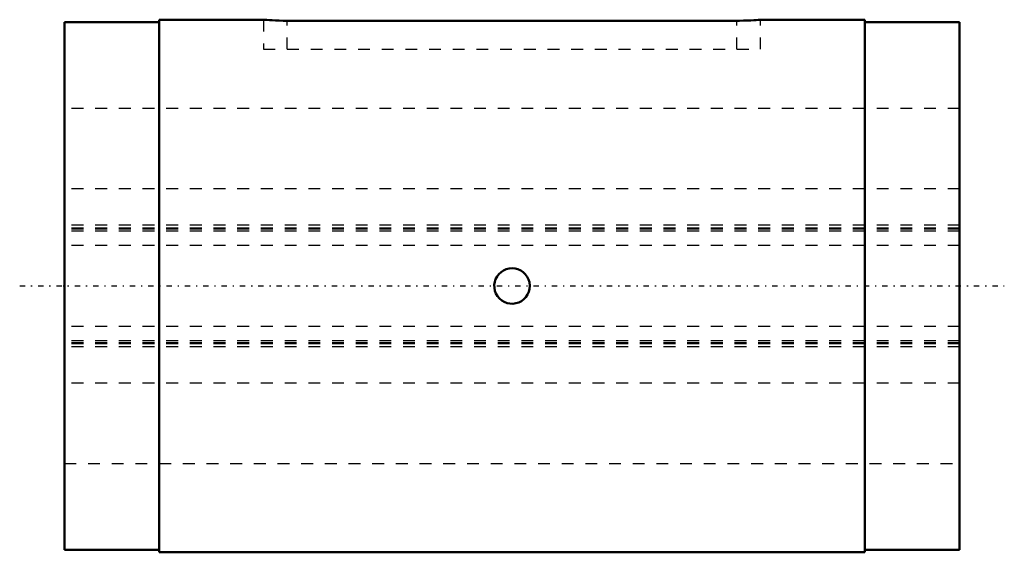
# Model space of a CAD drawing. Header units: millimetres. Extents: x -3.8 to 79.4, y -22.5 to 22.5.
import ezdxf

# ---------------------------------------------------------------- set-up
doc = ezdxf.new("R2010")
doc.units = ezdxf.units.MM
doc.linetypes.add('Center', pattern=[1.5, 0.45, -0.5, 0.05, -0.5])
doc.linetypes.add('Dashed', pattern=[2, 1, -1])
for name, color, linetype, lineweight in [('2d ConnectionPoints', 7, 'Continuous', 50), ('AM_0', 7, 'Continuous', 50), ('AM_7', 7, 'Center', 25), ('AM_9', 6, 'Dashed', 25)]:
    doc.layers.add(name, color=color, linetype=linetype, lineweight=lineweight)

# ---------------------------------------------------------------- blocks, each defined once
blk = doc.blocks.new('1_1LT30X_Cylindar_0_in_LT30X_75_6L_00__0')
at = {"layer": 'AM_0'}
for p, q in [((16.806, 22.5), (8, 22.5)), ((8, 22.5), (8, -22.5)), ((67.6, 22.5), (58.794, 22.5)), ((67.6, 22.5), (67.6, -22.5)), ((8, 22.3), (0, 22.3)), ((0, 22.3), (0, -22.3)), ((56.8, 22.411), (18.8, 22.411)), ((75.6, 22.3), (67.6, 22.3)), ((75.6, 22.3), (75.6, -22.3)), ((0, -22.3), (8, -22.3)), ((67.6, -22.3), (75.6, -22.3)), ((8, -22.5), (67.6, -22.5))]:
    blk.add_line(p, q, dxfattribs=at)
for points in [[(18.8, 22.411), (18.47, 22.413), (18.139, 22.421), (17.837, 22.432), (17.553, 22.446), (17.312, 22.46), (17.106, 22.475), (16.953, 22.487), (16.849, 22.496), (16.803, 22.5), (16.8, 22.5)], [(58.8, 22.5), (58.787, 22.499), (58.722, 22.493), (58.601, 22.483), (58.432, 22.47), (58.213, 22.455), (57.959, 22.441), (57.664, 22.428), (57.354, 22.418), (57.018, 22.412), (56.8, 22.411)], [(39.3, 0), (39.279, -0.251), (39.216, -0.496), (39.112, -0.726), (38.972, -0.936), (38.798, -1.119), (38.597, -1.271), (38.372, -1.387), (38.131, -1.463), (37.88, -1.498), (37.628, -1.49), (37.381, -1.44), (37.145, -1.35), (36.929, -1.221), (36.736, -1.058), (36.574, -0.864), (36.446, -0.646), (36.357, -0.409), (36.309, -0.161), (36.303, 0.092), (36.339, 0.341), (36.417, 0.581), (36.534, 0.804), (36.687, 1.005), (36.871, 1.178), (37.082, 1.317), (37.314, 1.419), (37.559, 1.48), (37.811, 1.5), (38.062, 1.477), (38.306, 1.412), (38.535, 1.307), (38.744, 1.166), (38.926, 0.991), (39.076, 0.788), (39.191, 0.562), (39.265, 0.32), (39.3, 0)]]:
    blk.add_lwpolyline(points, dxfattribs=at)
at = {"layer": 'AM_7'}
blk.add_line((-3.78, 0), (79.38, 0), dxfattribs=at)
at = {"layer": 'AM_9'}
for p, q in [((16.8, 22.5), (16.8, 20)), ((58.8, 20), (58.8, 22.5)), ((18.8, 20), (18.8, 22.411)), ((56.8, 20), (56.8, 22.411)), ((16.8, 20), (58.8, 20)), ((75.6, 15), (0, 15)), ((75.6, 8.216), (0, 8.216)), ((75.6, 5.148), (0, 5.148)), ((75.6, 4.888), (0, 4.888)), ((75.6, 4.79), (0, 4.79)), ((75.6, 4.644), (0, 4.644)), ((75.6, 3.419), (0, 3.419)), ((75.6, -3.419), (0, -3.419)), ((75.6, -4.644), (0, -4.644)), ((75.6, -4.79), (0, -4.79)), ((75.6, -4.888), (0, -4.888)), ((75.6, -5.148), (0, -5.148)), ((75.6, -8.216), (0, -8.216)), ((0, -15), (75.6, -15))]:
    blk.add_line(p, q, dxfattribs=at)
blk = doc.blocks.new('2_1LT30X_75_6Shaft_0_in_LT30X_75_6L_00__0')
at = {"layer": 'AM_9'}
for p, q in [((75.6, 15), (0, 15)), ((75.6, 8.216), (0, 8.216)), ((75.6, 5.148), (0, 5.148)), ((75.6, 4.888), (0, 4.888)), ((75.6, 4.79), (0, 4.79)), ((75.6, 4.644), (0, 4.644)), ((75.6, 3.419), (0, 3.419)), ((75.6, -3.419), (0, -3.419)), ((75.6, -4.644), (0, -4.644)), ((75.6, -4.79), (0, -4.79)), ((75.6, -4.888), (0, -4.888)), ((75.6, -5.148), (0, -5.148)), ((75.6, -8.216), (0, -8.216)), ((0, -15), (75.6, -15))]:
    blk.add_line(p, q, dxfattribs=at)

msp = doc.modelspace()

# ---------------------------------------------------------------- linework, layer by layer
at = {"layer": '2d ConnectionPoints'}
msp.add_point((0, 0), dxfattribs=at)

# ---------------------------------------------------------------- block references
for name in ['1_1LT30X_Cylindar_0_in_LT30X_75_6L_00__0', '2_1LT30X_75_6Shaft_0_in_LT30X_75_6L_00__0']:
    msp.add_blockref(name, (0, 0))

doc.saveas('drawing.dxf')
